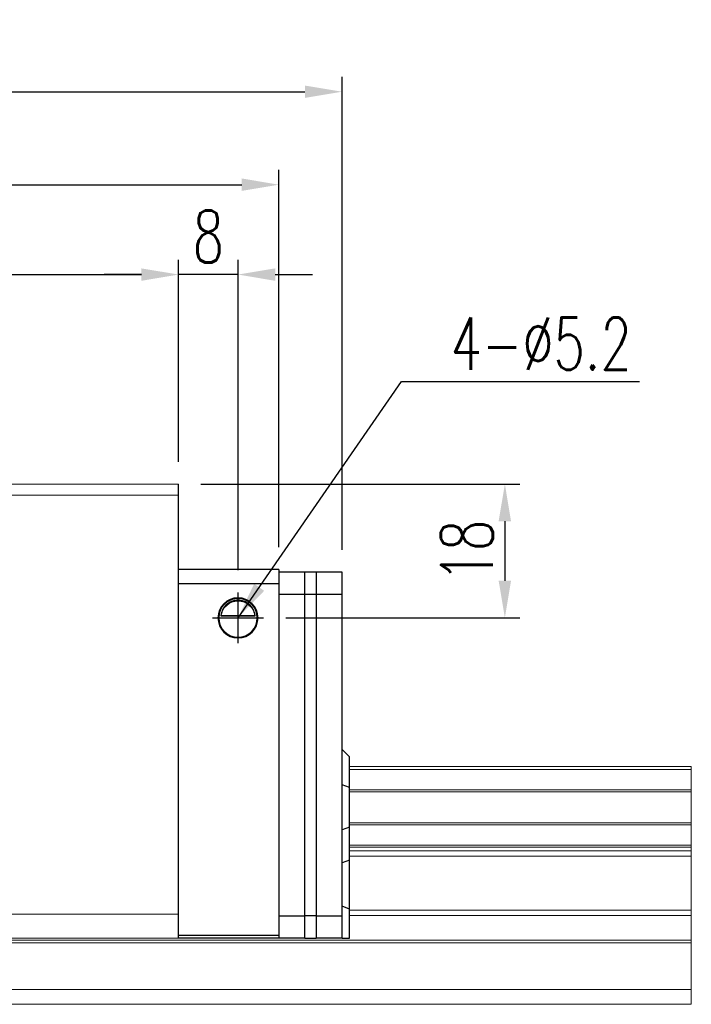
# Model space of a CAD drawing. Header units: millimetres. Extents: x 560 to 1081, y 594 to 775.
# Tile 50 of 50: x 991 to 1081, y 622 to 754. Entities that reach past the tile are written whole.
import ezdxf

# ---------------------------------------------------------------- set-up
doc = ezdxf.new("R2010")
doc.units = ezdxf.units.MM
doc.header["$PDSIZE"] = -1
for name, color, linetype in [('2', 7, 'Continuous'), ('DIM', 4, 'Continuous'), ('OUT', 3, 'Continuous')]:
    doc.layers.add(name, color=color, linetype=linetype)
doc.styles.add('DIM-7', font='SIMPLEX.shx', dxfattribs={"width": 0.7, "bigfont": 'chineset.shx'})
doc.dimstyles.new('CNS', dxfattribs={"dimtxt": 3.5, "dimasz": 2.5, "dimexe": 1, "dimexo": 1.5, "dimgap": 0.09, "dimtad": 0, "dimdsep": 46, "dimtxsty": 'DIM-7', "dimcen": 0.09, "dimclrd": 1, "dimclre": 1, "dimclrt": 4, "dimadec": 0, "dimazin": 0, "dimtfac": 1, "dimtix": 1, "dimtmove": 2, "dimatfit": 3, "dimfxl": 1, "dimtvp": 0.971429, "dimtolj": 1, "dimarcsym": 0})

# ---------------------------------------------------------------- blocks, each defined once
blk = doc.blocks.new('*D14')
at = {"color": 7, "lineweight": -2, "transparency": 16777216}
for p, q in [((872.05, 694.74), (872.05, 721.93)), ((1012.05, 694.74), (1012.05, 721.93)), ((877.05, 719.93), (1007.05, 719.93))]:
    blk.add_line(p, q, dxfattribs=at)
at = {"color": 7, "transparency": 16777216}
for points in [[(877.05, 720.76), (877.05, 719.09), (872.05, 719.93)], [(1007.05, 720.76), (1007.05, 719.09), (1012.05, 719.93)]]:
    blk.add_solid(points, dxfattribs=at)
at = {"layer": 'DEFPOINTS', "color": 0, "transparency": 16777216}
for p in [(1012.05, 719.93), (872.05, 691.74), (1012.05, 691.74)]:
    blk.add_point(p, dxfattribs=at)
at = {"color": 7, "transparency": 16777216, "insert": (942.05, 725.03), "char_height": 7, "attachment_point": 5, "style": 'DIM-7'}
blk.add_mtext('\\A1;140', dxfattribs=at)
blk = doc.blocks.new('*D16')
at = {"color": 7, "lineweight": -2, "transparency": 16777216}
for p, q in [((1012.05, 694.74), (1012.05, 721.93)), ((1020.05, 680.16), (1020.05, 721.93)), ((1007.05, 719.93), (1002.05, 719.93)), ((1020.05, 719.93), (1012.05, 719.93)), ((1025.05, 719.93), (1030.05, 719.93))]:
    blk.add_line(p, q, dxfattribs=at)
at = {"color": 7, "transparency": 16777216}
for points in [[(1007.05, 720.76), (1007.05, 719.09), (1012.05, 719.93)], [(1025.05, 720.76), (1025.05, 719.09), (1020.05, 719.93)]]:
    blk.add_solid(points, dxfattribs=at)
at = {"layer": 'DEFPOINTS', "color": 0, "transparency": 16777216}
for p in [(1012.05, 719.93), (1012.05, 691.74), (1020.05, 677.16)]:
    blk.add_point(p, dxfattribs=at)
at = {"color": 7, "transparency": 16777216, "insert": (1016.05, 725.03), "char_height": 7, "attachment_point": 5, "style": 'DIM-7'}
blk.add_mtext('\\A1;8', dxfattribs=at)
blk = doc.blocks.new('*D17')
at = {"color": 7, "lineweight": -2, "transparency": 16777216}
for p, q in [((1015.05, 691.74), (1057.96, 691.74)), ((1055.96, 686.74), (1055.96, 678.74)), ((1026.47, 673.74), (1057.96, 673.74))]:
    blk.add_line(p, q, dxfattribs=at)
at = {"color": 7, "transparency": 16777216}
for points in [[(1055.12, 686.74), (1056.79, 686.74), (1055.96, 691.74)], [(1055.12, 678.74), (1056.79, 678.74), (1055.96, 673.74)]]:
    blk.add_solid(points, dxfattribs=at)
at = {"layer": 'DEFPOINTS', "color": 0, "transparency": 16777216}
for p in [(1012.05, 691.74), (1023.47, 673.74), (1055.96, 673.74)]:
    blk.add_point(p, dxfattribs=at)
at = {"color": 7, "transparency": 16777216, "insert": (1050.86, 682.74), "char_height": 7, "attachment_point": 5, "rotation": 90, "style": 'DIM-7'}
blk.add_mtext('\\A1;18', dxfattribs=at)
blk = doc.blocks.new('*D22')
at = {"layer": 'DEFPOINTS', "color": 0, "transparency": 16777216}
for p in [(1025.55, 732.02), (858.55, 680.24), (1025.55, 680.24)]:
    blk.add_point(p, dxfattribs=at)
at = {"layer": 'DIM', "color": 7, "lineweight": -2, "transparency": 16777216}
for p, q in [((858.55, 683.24), (858.55, 734.02)), ((1025.55, 683.24), (1025.55, 734.02)), ((863.55, 732.02), (1020.55, 732.02))]:
    blk.add_line(p, q, dxfattribs=at)
at = {"layer": 'DIM', "color": 7, "transparency": 16777216}
for points in [[(863.55, 732.86), (863.55, 731.19), (858.55, 732.02)], [(1020.55, 732.86), (1020.55, 731.19), (1025.55, 732.02)]]:
    blk.add_solid(points, dxfattribs=at)
at = {"layer": 'DIM', "color": 7, "transparency": 16777216, "insert": (942.05, 737.12), "char_height": 7, "attachment_point": 5, "style": 'DIM-7'}
blk.add_mtext('\\A1;167', dxfattribs=at)
blk = doc.blocks.new('*D145')
at = {"layer": 'DEFPOINTS', "color": 0, "transparency": 16777216}
for p in [(1034.05, 744.53), (850.05, 679.89), (1034.05, 679.89)]:
    blk.add_point(p, dxfattribs=at)
at = {"layer": 'DIM', "color": 7, "lineweight": -2, "transparency": 16777216}
for p, q in [((850.05, 682.89), (850.05, 746.53)), ((1034.05, 682.89), (1034.05, 746.53)), ((855.05, 744.53), (1029.05, 744.53))]:
    blk.add_line(p, q, dxfattribs=at)
at = {"layer": 'DIM', "color": 7, "transparency": 16777216}
for points in [[(855.05, 745.36), (855.05, 743.7), (850.05, 744.53)], [(1029.05, 745.36), (1029.05, 743.7), (1034.05, 744.53)]]:
    blk.add_solid(points, dxfattribs=at)
at = {"layer": 'DIM', "color": 7, "transparency": 16777216, "insert": (942.05, 749.63), "char_height": 7, "attachment_point": 5, "style": 'DIM-7'}
blk.add_mtext('\\A1;184', dxfattribs=at)

msp = doc.modelspace()

# ---------------------------------------------------------------- linework, layer by layer
at = {"linetype": 'Continuous', "lineweight": 15}
for p, q in [((800.79, 630.382), (1081.048, 630.382)), ((801.011, 630.028), (1081.048, 630.028)), ((872.048, 630.635), (1012.048, 630.635))]:
    msp.add_line(p, q, dxfattribs=at)
at = {"layer": '2', "color": 0, "linetype": 'Continuous'}
for p, q in [((1012.048, 630.635), (1012.048, 691.735)), ((1025.548, 680.235), (1012.048, 680.235)), ((1025.548, 680.235), (1025.548, 630.635)), ((1029.048, 679.885), (1025.548, 679.885)), ((1029.048, 676.885), (1029.048, 679.885)), ((1030.548, 679.885), (1029.048, 679.885)), ((1030.548, 679.885), (1030.548, 630.635)), ((1034.048, 679.885), (1030.548, 679.885)), ((1034.048, 676.885), (1034.048, 679.885)), ((1025.548, 678.335), (1012.048, 678.335)), ((1029.048, 676.885), (1025.548, 676.885)), ((1029.048, 630.635), (1029.048, 676.885)), ((1030.548, 676.885), (1029.048, 676.885)), ((1034.048, 676.885), (1030.548, 676.885)), ((1034.048, 633.635), (1034.048, 676.885)), ((1017.739, 674.01), (1022.357, 674.01)), ((1017.767, 674.035), (1022.328, 674.035)), ((1035.048, 655.035), (1034.048, 656.035)), ((1035.048, 650.888), (1035.048, 655.035)), ((1035.048, 650.888), (1034.048, 651.252)), ((1035.048, 645.583), (1035.048, 650.888)), ((1035.048, 645.583), (1034.048, 645.219)), ((1035.048, 641.114), (1035.048, 645.583)), ((1035.048, 641.114), (1034.048, 640.75)), ((1035.048, 634.524), (1035.048, 641.114)), ((1035.048, 634.524), (1034.048, 634.938)), ((1025.548, 633.635), (1029.048, 633.635)), ((1030.548, 633.635), (1029.048, 633.635)), ((1030.548, 633.635), (1034.048, 633.635)), ((1034.048, 630.635), (1034.048, 633.635)), ((1035.048, 630.635), (1035.048, 634.524)), ((1012.048, 631.034), (1025.548, 631.034)), ((1025.548, 630.635), (1012.048, 630.635)), ((1029.048, 630.635), (1025.548, 630.635)), ((1029.048, 630.635), (1030.548, 630.635)), ((1034.048, 630.635), (1030.548, 630.635)), ((1034.048, 630.635), (1035.048, 630.635))]:
    msp.add_line(p, q, dxfattribs=at)
for radius, start, end in [(2.7, 90, 270), (2.6, 90, 270), (2.7, 270, 90), (2.6, 270, 90)]:
    msp.add_arc((1020.048, 673.735), radius, start, end, dxfattribs=at)
at = {"layer": '2', "color": 0, "linetype": 'Continuous', "extrusion": (0, 0, -1)}
for start, end in [(7.49472, 90), (90, 172.50528)]:
    msp.add_arc((-1020.048, 673.735), 2.3, start, end, dxfattribs=at)
at = {"layer": '2', "color": 0, "linetype": 'Continuous'}
for points, knots in [([(1020.048, 676.115), (1019.922, 676.115), (1019.795, 676.104), (1019.499, 676.053), (1019.336, 676.004), (1018.897, 675.821), (1018.641, 675.648), (1018.249, 675.255), (1018.096, 675.048), (1017.885, 674.628), (1017.812, 674.42), (1017.757, 674.14), (1017.746, 674.076), (1017.739, 674.01)], [0, 0, 0, 0, 0.0998047, 0.0998047, 0.2515472, 0.2515472, 0.5439534, 0.5439534, 0.769985, 0.769985, 0.9482846, 0.9482846, 1, 1, 1, 1]), ([(1022.357, 674.01), (1022.33, 674.242), (1022.268, 674.47), (1022.096, 674.875), (1021.985, 675.06), (1021.669, 675.461), (1021.441, 675.656), (1021.021, 675.9), (1020.84, 675.979), (1020.527, 676.066), (1020.405, 676.09), (1020.203, 676.111), (1020.125, 676.115), (1020.048, 676.115)], [0, 0, 0, 0, 0.187135, 0.187135, 0.3722972, 0.3722972, 0.651232, 0.651232, 0.8354912, 0.8354912, 0.9393137, 0.9393137, 1, 1, 1, 1])]:
    msp.add_open_spline(points, degree=3, knots=knots, dxfattribs=at)
for points in [[(1017.739, 674.01), (1017.748, 674.019), (1017.758, 674.027), (1017.767, 674.035)], [(1022.328, 674.035), (1022.338, 674.027), (1022.347, 674.019), (1022.357, 674.01)]]:
    msp.add_open_spline(points, degree=3, dxfattribs=at)
at = {"layer": 'DIM', "color": 0}
for p, q in [((1020.048, 670.313), (1020.048, 677.158)), ((1016.626, 673.735), (1023.47, 673.735))]:
    msp.add_line(p, q, dxfattribs=at)
at = {"layer": 'OUT', "color": 0, "linetype": 'Continuous', "lineweight": 15}
for p, q in [((1012.048, 691.735), (872.048, 691.735)), ((1012.048, 690.235), (872.048, 690.235)), ((1035.048, 653.735), (1081.048, 653.735)), ((1035.048, 653.311), (1081.048, 653.311)), ((1081.048, 653.311), (1081.048, 653.735)), ((1081.048, 650.599), (1081.048, 653.311)), ((1035.048, 650.599), (1081.048, 650.599)), ((1081.048, 650.305), (1081.048, 650.599)), ((1035.048, 650.305), (1081.048, 650.305)), ((1081.048, 646.166), (1081.048, 650.305)), ((1035.048, 646.166), (1081.048, 646.166)), ((1035.048, 645.872), (1081.048, 645.872)), ((1081.048, 645.872), (1081.048, 646.166)), ((1081.048, 643.16), (1081.048, 645.872)), ((1035.048, 643.16), (1081.048, 643.16)), ((1035.048, 642.882), (1081.048, 642.882)), ((1081.048, 642.882), (1081.048, 643.16)), ((1081.048, 642.381), (1081.048, 642.882)), ((1035.048, 642.381), (1081.048, 642.381)), ((1035.048, 641.674), (1081.048, 641.674)), ((1081.048, 641.674), (1081.048, 642.381)), ((1081.048, 634.4), (1081.048, 641.674)), ((1012.048, 633.885), (872.048, 633.885)), ((1035.048, 634.4), (1081.048, 634.4)), ((1035.048, 633.693), (1081.048, 633.693)), ((1081.048, 633.693), (1081.048, 634.4)), ((1081.048, 630.382), (1081.048, 633.693)), ((1081.048, 630.028), (1081.048, 630.382)), ((1081.048, 623.735), (1081.048, 630.028)), ((802.651, 623.735), (1081.048, 623.735)), ((1081.048, 621.735), (1081.048, 623.735)), ((747.048, 621.735), (1081.048, 621.735))]:
    msp.add_line(p, q, dxfattribs=at)

# ---------------------------------------------------------------- texts
at = {"layer": 'DIM', "color": 0, "insert": (1048.659, 707.131), "char_height": 7, "attachment_point": 7, "style": 'DIM-7'}
msp.add_mtext('\\A1;4-%%C5.2', dxfattribs=at)

# ---------------------------------------------------------------- dimensions: what is measured, and where the dimension line sits
at = {"color": 0}
for p1, picture, middle in [((872.048, 691.735), '*D14', (942.048, 725.025)), ((1020.048, 677.158), '*D16', (1016.048, 725.025))]:
    dim = msp.add_linear_dim(base=(1012.048, 719.925), p1=p1, p2=(1012.048, 691.735), dimstyle='CNS', override={"dimscale": 2, "dimgap": 0.8, "dimtad": 1, "dimclrd": 7, "dimclre": 7, "dimclrt": 7, "dimadec": 2, "dimazin": 2, "dimtmove": 1}, dxfattribs=at)
    dim.commit()
    dim.dimension.update_dxf_attribs({"geometry": picture, "text_midpoint": middle})
dim = msp.add_linear_dim(base=(1055.956, 673.735), p1=(1012.048, 691.735), p2=(1023.47, 673.735), angle=90, dimstyle='CNS', override={"dimscale": 2, "dimgap": 0.8, "dimtad": 1, "dimclrd": 7, "dimclre": 7, "dimclrt": 7, "dimadec": 2, "dimazin": 2, "dimtmove": 1}, dxfattribs=at)
dim.commit()
dim.dimension.update_dxf_attribs({"geometry": '*D17', "text_midpoint": (1050.856, 682.735)})
at = {"layer": 'DIM', "color": 0}
dim = msp.add_linear_dim(base=(1034.048, 744.531), p1=(850.048, 679.885), p2=(1034.048, 679.885), angle=180, dimstyle='CNS', override={"dimscale": 2, "dimgap": 0.8, "dimtad": 1, "dimclrd": 7, "dimclre": 7, "dimclrt": 7, "dimtmove": 1}, dxfattribs=at)
dim.commit()
dim.dimension.update_dxf_attribs({"geometry": '*D145', "text_midpoint": (942.048, 749.631)})
dim = msp.add_linear_dim(base=(1025.548, 732.024), p1=(858.548, 680.235), p2=(1025.548, 680.235), dimstyle='CNS', override={"dimscale": 2, "dimgap": 0.8, "dimtad": 1, "dimclrd": 7, "dimclre": 7, "dimclrt": 7, "dimtmove": 1}, dxfattribs=at)
dim.commit()
dim.dimension.update_dxf_attribs({"geometry": '*D22', "text_midpoint": (942.048, 737.124)})

# ---------------------------------------------------------------- leaders
at = {"layer": 'DIM', "color": 0, "annotation_type": 0, "has_hookline": 1, "hookline_direction": 0, "text_width": 25.433}
msp.add_leader([(1020.048, 673.735), (1042.059, 705.531), (1047.059, 705.531)], dimstyle='CNS', override={"dimscale": 2, "dimgap": 0.8, "dimtad": 1, "dimclrd": 7, "dimclre": 4, "dimtmove": 1}, dxfattribs=at)

doc.saveas('drawing.dxf')
